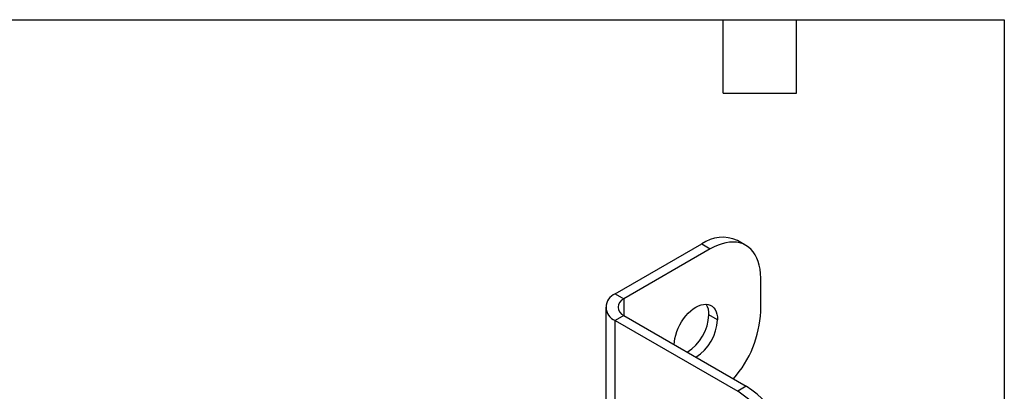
# Model space of a CAD drawing. Header units: millimetres. Extents: x 6 to 273, y 6 to 210.
# Tile 14 of 14: x 171 to 273, y 171 to 210. Entities that reach past the tile are written whole.
import ezdxf

# ---------------------------------------------------------------- set-up
doc = ezdxf.new("R2010")
doc.units = ezdxf.units.MM
doc.layers.add('TEXT', color=140, linetype='Continuous', lineweight=25)

msp = doc.modelspace()

# ---------------------------------------------------------------- linework, layer by layer
for p, q in [((232.63369, 181.093187), (241.613946, 186.277379)), ((241.613946, 186.277379), (242.508379, 185.761034)), ((246.212245, 186.127806), (245.317811, 186.644151)), ((242.508379, 185.761034), (233.528123, 180.576842)), ((247.746862, 179.279249), (247.746862, 182.735939)), ((232.63369, 181.093187), (233.528123, 180.576842)), ((233.528123, 180.576842), (233.528123, 178.848778)), ((231.643246, 179.71281), (231.643246, 164.157708)), ((233.528123, 178.848778), (232.63369, 178.332433)), ((232.63369, 162.77733), (232.63369, 178.332433)), ((232.63369, 178.332433), (245.355719, 170.988161)), ((233.528123, 178.848778), (246.250153, 171.504507)), ((243.256734, 178.415498), (242.3623, 178.931844)), ((246.250153, 171.504507), (245.355719, 170.988161))]:
    msp.add_line(p, q)
at = {"flags": 128}
for points in [[(247.746862, 182.735939), (247.730713, 183.201232), (247.682368, 183.645011), (247.602122, 184.064541), (247.490472, 184.457236), (247.348106, 184.820673), (247.175902, 185.152613), (246.97492, 185.451008), (246.746401, 185.714019), (246.491753, 185.940025), (246.212546, 186.127632), (245.910502, 186.275683), (245.587482, 186.383266), (245.245479, 186.449717), (244.886601, 186.474627), (244.51306, 186.457843), (244.127159, 186.399466), (243.731279, 186.299858), (243.327858, 186.159633), (242.919386, 185.979655), (242.508379, 185.761034)], [(238.766606, 175.823403), (238.782975, 176.145346), (238.831843, 176.481493), (238.912499, 176.826944), (239.023764, 177.17666), (239.164018, 177.525541), (239.331215, 177.868501), (239.522917, 178.200539), (239.736328, 178.516811), (239.968337, 178.812707), (240.215559, 179.083911), (240.474391, 179.326469), (240.741057, 179.536844), (241.01167, 179.711967), (241.282282, 179.849286), (241.548949, 179.946798), (241.807781, 180.003081), (242.055003, 180.017314), (242.287012, 179.989289), (242.500423, 179.919416), (242.692124, 179.808713), (242.859321, 179.658794), (242.999575, 179.471847), (243.110841, 179.250595), (243.191496, 178.998267), (243.240365, 178.718542), (243.256734, 178.415498)]]:
    msp.add_lwpolyline(points, dxfattribs=at)
for centre, radius, start, end in [((243.785093, 183.237165), 3.735878, 65.77820358, 125.53225484), ((233.167278, 179.71281), 1.479918, 111.13412283, 248.86587717), ((233.864444, 179.71281), 0.92718, 111.2682653, 248.7317347), ((240.450557, 179.024231), 1.913974, 357.23325853, 31.20909369), ((236.335051, 179.814738), 11.424368, 318.69574721, 357.31342132), ((237.501232, 179.145913), 4.86578, 302.54304012, 357.4784612), ((238.395655, 178.629574), 4.86579, 302.54310522, 357.47839611), ((239.220809, 161.397291), 11.385162, 2.60547849, 57.39452166), ((240.115243, 161.913636), 11.385162, 2.60547849, 57.39452166)]:
    msp.add_arc(centre, radius, start, end)
at = {"layer": 'TEXT'}
for p, q in [((6.35, 209.55), (273.05, 209.55)), ((243.84, 201.93), (243.84, 209.55)), ((251.46, 201.93), (251.46, 209.55)), ((273.05, 209.55), (273.05, 6.35)), ((243.84, 201.93), (251.46, 201.93))]:
    msp.add_line(p, q, dxfattribs=at)

doc.saveas('drawing.dxf')
